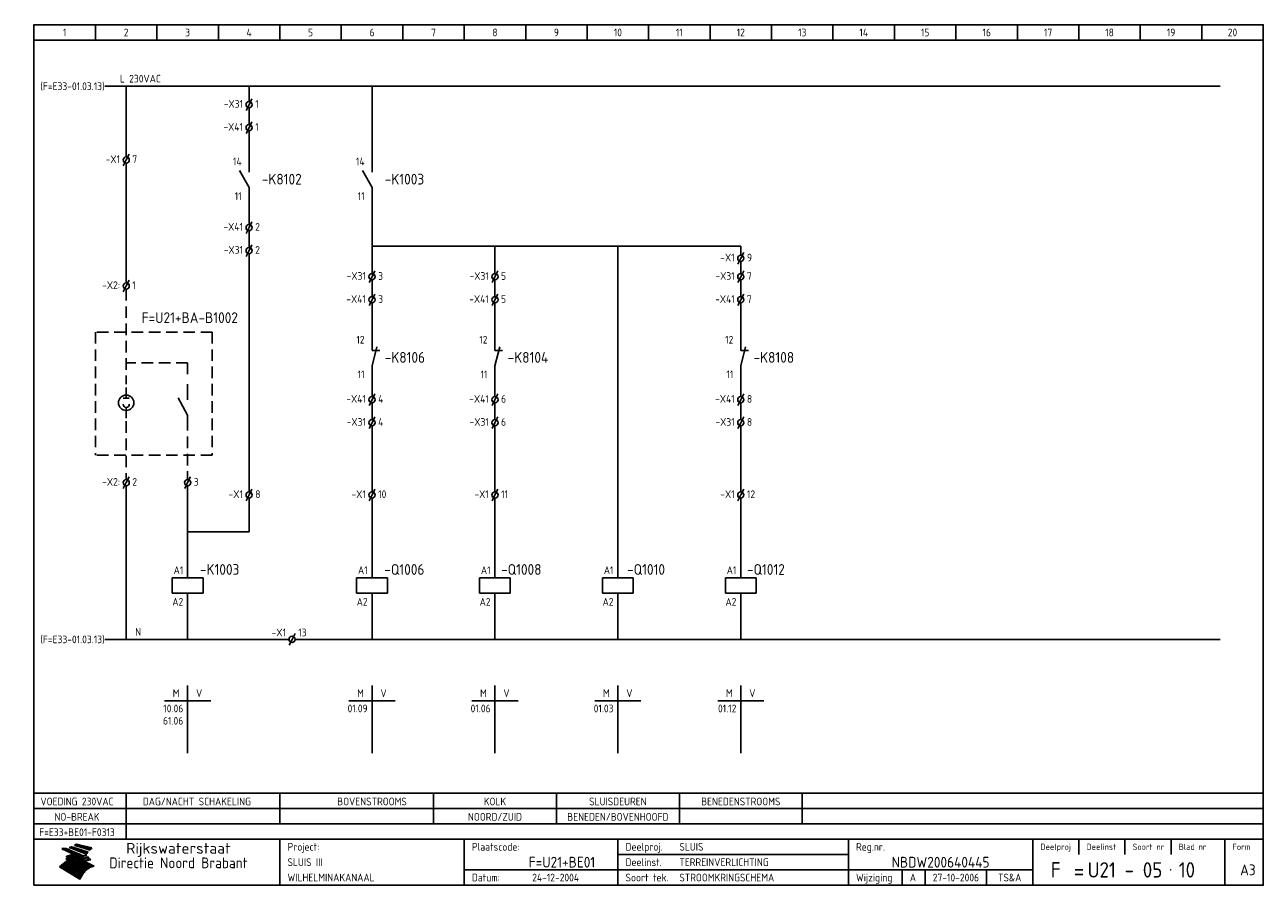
# Model space of a CAD drawing. Extents: x 7 to 410, y 10 to 290.
import ezdxf
from ezdxf.enums import TextEntityAlignment as Align

# ---------------------------------------------------------------- set-up
doc = ezdxf.new("R2010")
doc.units = 0
doc.header["$LTSCALE"] = 15
doc.header["$MEASUREMENT"] = 0
doc.header["$PDMODE"] = 1
doc.linetypes.add('HIDDEN', pattern=[0.375, 0.25, -0.125])
for name, color, linetype in [('0-25', 7, 'CONTINUOUS'), ('0-35', 2, 'CONTINUOUS'), ('0-50', 3, 'CONTINUOUS'), ('B-25', 7, 'CONTINUOUS'), ('B-35', 2, 'CONTINUOUS'), ('S-25', 7, 'CONTINUOUS')]:
    doc.layers.add(name, color=color, linetype=linetype)
doc.styles.add('ISO', font='iso.shx')
doc.styles.get("Standard").update_dxf_attribs({"font": 'iso.shx'})

# ---------------------------------------------------------------- blocks, each defined once
blk = doc.blocks.new('KADERA3')
at = {"layer": '0-25'}
for p, q in [((30, 285), (30, 290)), ((50, 285), (50, 290)), ((70, 285), (70, 290)), ((90, 285), (90, 290)), ((110, 285), (110, 290)), ((130, 285), (130, 290)), ((150, 285), (150, 290)), ((170, 285), (170, 290)), ((190, 285), (190, 290)), ((210, 285), (210, 290)), ((230, 285), (230, 290)), ((250, 285), (250, 290)), ((270, 285), (270, 290)), ((290, 285), (290, 290)), ((310, 285), (310, 290)), ((330, 285), (330, 290)), ((350, 285), (350, 290)), ((370, 285), (370, 290)), ((390, 285), (390, 290)), ((10, 285), (410, 285)), ((410, 35), (10, 35)), ((410, 30), (10, 30)), ((350, 25), (350, 20)), ((365, 25), (365, 20)), ((380, 25), (380, 20)), ((200, 20), (275, 20)), ((150, 15), (335, 15)), ((292.5, 15), (292.5, 10)), ((300, 15), (300, 10)), ((320, 15), (320, 10))]:
    blk.add_line(p, q, dxfattribs=at)
at = {"layer": '0-25', "color": 7}
for p, q in [((19.1, 21.89), (25.12, 19)), ((19.1, 21.89), (25.12, 19)), ((19.17, 21.86), (20.7, 21.86)), ((19.29, 21.8), (20.83, 21.8)), ((19.4, 21.75), (20.96, 21.75)), ((19.52, 21.69), (21.09, 21.69)), ((19.64, 21.63), (21.22, 21.63)), ((19.74, 21.92), (20.56, 21.92)), ((19.75, 21.58), (21.36, 21.58)), ((19.87, 21.52), (21.49, 21.52)), ((19.99, 21.47), (21.62, 21.47)), ((20.11, 21.41), (21.75, 21.41)), ((20.22, 21.35), (21.88, 21.35)), ((20.25, 21.97), (20.43, 21.97)), ((20.34, 21.3), (22.02, 21.3)), ((20.38, 21.99), (26.02, 19.59)), ((20.38, 21.99), (26.02, 19.59)), ((20.46, 21.24), (22.15, 21.24)), ((20.57, 21.18), (22.28, 21.18)), ((20.69, 21.13), (22.41, 21.13)), ((20.81, 21.07), (22.55, 21.07)), ((20.92, 21.02), (22.68, 21.02)), ((21.04, 20.96), (22.81, 20.96)), ((21.16, 20.9), (22.94, 20.9)), ((21.27, 20.85), (23.07, 20.85)), ((21.39, 20.79), (23.21, 20.79)), ((21.47, 22.25), (26.83, 20.19)), ((21.47, 22.25), (26.83, 20.19)), ((21.49, 22.25), (23.07, 22.25)), ((21.51, 20.73), (23.34, 20.73)), ((21.6, 22.2), (23.25, 22.2)), ((21.63, 20.68), (23.47, 20.68)), ((21.65, 22.31), (22.89, 22.31)), ((21.74, 20.62), (23.6, 20.62)), ((21.75, 22.14), (23.42, 22.14)), ((21.8, 22.37), (22.71, 22.37)), ((21.86, 20.57), (23.73, 20.57)), ((21.9, 22.08), (23.6, 22.08)), ((21.94, 22.42), (22.53, 22.42)), ((21.98, 20.51), (23.87, 20.51)), ((22.04, 22.03), (23.78, 22.03)), ((22.06, 22.48), (22.36, 22.48)), ((22.09, 20.45), (24, 20.45)), ((22.18, 22.53), (27.65, 20.8)), ((22.18, 22.53), (27.65, 20.8)), ((22.19, 21.97), (23.96, 21.97)), ((22.21, 20.4), (24.13, 20.4)), ((22.33, 20.34), (24.26, 20.34)), ((22.34, 21.92), (24.13, 21.92)), ((22.44, 20.28), (24.4, 20.28)), ((22.48, 21.86), (24.31, 21.86)), ((22.56, 20.23), (24.53, 20.23)), ((22.63, 21.8), (24.49, 21.8)), ((22.68, 20.17), (24.66, 20.17)), ((22.71, 20.17), (22.82, 20.17)), ((23.11, 20.02), (22.77, 20.2)), ((23.11, 20.02), (22.77, 20.2)), ((22.78, 21.75), (24.67, 21.75)), ((22.92, 21.69), (24.85, 21.69)), ((23.07, 21.63), (25.02, 21.63)), ((23.14, 22.99), (28.22, 21.46)), ((23.14, 22.99), (28.22, 21.46)), ((23.15, 22.98), (25.33, 22.98)), ((23.22, 21.58), (25.2, 21.58)), ((23.23, 23.04), (25.09, 23.04)), ((23.32, 23.1), (24.84, 23.1)), ((23.34, 22.93), (25.57, 22.93)), ((23.36, 21.52), (25.38, 21.52)), ((23.4, 23.15), (24.6, 23.15)), ((23.49, 23.21), (24.36, 23.21)), ((23.51, 21.47), (25.56, 21.47)), ((23.52, 22.87), (25.81, 22.87)), ((23.57, 23.27), (24.12, 23.27)), ((23.64, 23.32), (23.87, 23.32)), ((23.66, 21.41), (25.74, 21.41)), ((23.7, 23.36), (28.82, 22.17)), ((23.7, 23.36), (28.82, 22.17)), ((23.71, 22.82), (26.06, 22.82)), ((23.8, 21.35), (25.91, 21.35)), ((23.9, 22.76), (26.3, 22.76)), ((23.95, 21.3), (26.09, 21.3)), ((24.09, 22.7), (26.54, 22.7)), ((24.09, 21.24), (26.27, 21.24)), ((24.24, 21.18), (26.45, 21.18)), ((24.27, 22.65), (26.78, 22.65)), ((24.39, 21.13), (26.62, 21.13)), ((24.46, 22.59), (27.03, 22.59)), ((24.53, 21.07), (26.8, 21.07)), ((24.65, 22.53), (27.27, 22.53)), ((24.68, 21.02), (26.98, 21.02)), ((24.83, 20.96), (27.16, 20.96)), ((24.84, 22.48), (27.51, 22.48)), ((24.97, 20.9), (27.34, 20.9)), ((25.02, 22.42), (27.75, 22.42)), ((25.12, 20.85), (27.51, 20.85)), ((25.21, 22.37), (28, 22.37)), ((25.27, 20.79), (27.63, 20.79)), ((25.4, 22.31), (28.24, 22.31)), ((25.41, 20.73), (27.57, 20.73)), ((25.56, 20.68), (27.51, 20.68)), ((25.58, 22.25), (28.48, 22.25)), ((25.71, 20.62), (27.44, 20.62)), ((25.77, 22.2), (28.72, 22.2)), ((25.85, 20.57), (27.37, 20.57)), ((25.96, 22.14), (28.79, 22.14)), ((26, 20.51), (27.29, 20.51)), ((26.15, 22.08), (28.75, 22.08)), ((26.15, 20.45), (27.22, 20.45)), ((26.29, 20.4), (27.14, 20.4)), ((26.33, 22.03), (28.71, 22.03)), ((26.44, 20.34), (27.06, 20.34)), ((26.52, 21.97), (28.66, 21.97)), ((26.59, 20.28), (26.97, 20.28)), ((26.71, 21.92), (28.62, 21.92)), ((26.73, 20.23), (26.89, 20.23)), ((26.9, 21.86), (28.57, 21.86)), ((27.08, 21.8), (28.52, 21.8)), ((27.27, 21.75), (28.48, 21.75)), ((27.46, 21.69), (28.43, 21.69)), ((27.65, 21.63), (28.38, 21.63)), ((27.83, 21.58), (28.33, 21.58)), ((28.02, 21.52), (28.28, 21.52)), ((28.21, 21.47), (28.22, 21.47)), ((20.58, 17.88), (18.3, 16)), ((20.58, 17.88), (18.3, 16)), ((18.45, 16.12), (21.88, 16.12)), ((18.52, 16.18), (22.15, 16.18)), ((18.59, 16.23), (22.38, 16.23)), ((18.65, 16.29), (22.58, 16.29)), ((18.72, 16.35), (22.75, 16.35)), ((18.79, 16.4), (22.91, 16.4)), ((18.86, 16.46), (20.6, 16.46)), ((18.93, 16.52), (20.6, 16.52)), ((18.99, 16.57), (20.6, 16.57)), ((19.06, 16.63), (20.6, 16.63)), ((19.13, 16.68), (20.6, 16.68)), ((19.2, 16.74), (20.6, 16.74)), ((19.27, 16.8), (20.6, 16.8)), ((19.33, 16.85), (21.07, 16.85)), ((19.4, 16.91), (21.55, 16.91)), ((19.47, 16.97), (21.88, 16.97)), ((19.54, 17.02), (22.13, 17.02)), ((19.61, 17.08), (22.34, 17.08)), ((19.67, 17.13), (20.6, 17.13)), ((19.74, 17.19), (20.6, 17.19)), ((19.81, 17.25), (20.6, 17.25)), ((19.88, 17.3), (20.6, 17.3)), ((19.95, 17.36), (20.6, 17.36)), ((20.01, 17.42), (20.6, 17.42)), ((20.08, 17.47), (20.93, 17.47)), ((20.15, 17.53), (21.26, 17.53)), ((20.22, 17.58), (21.51, 17.58)), ((20.29, 17.64), (21.72, 17.64)), ((20.35, 17.7), (21.9, 17.7)), ((20.42, 17.75), (22.07, 17.75)), ((20.49, 17.81), (22.22, 17.81)), ((20.56, 17.87), (22.36, 17.87)), ((20.6, 19.11), (20.58, 19.51)), ((20.6, 19.11), (20.58, 19.51)), ((20.58, 19.5), (22.09, 19.5)), ((20.58, 19.44), (21.95, 19.44)), ((20.59, 19.38), (21.79, 19.38)), ((20.59, 19.33), (21.62, 19.33)), ((20.59, 19.27), (21.42, 19.27)), ((20.6, 19.22), (21.2, 19.22)), ((20.6, 19.16), (20.93, 19.16)), ((20.6, 19.11), (20.69, 19.12)), ((20.6, 19.11), (20.69, 19.12)), ((20.6, 18.79), (20.77, 18.81)), ((20.6, 18.79), (20.77, 18.81)), ((20.6, 18.29), (20.6, 18.79)), ((20.6, 18.29), (20.6, 18.79)), ((20.6, 18.77), (22.46, 18.77)), ((20.6, 18.71), (22.33, 18.71)), ((20.6, 18.65), (22.19, 18.65)), ((20.6, 18.6), (22.04, 18.6)), ((20.6, 18.54), (21.87, 18.54)), ((20.6, 18.48), (21.68, 18.48)), ((20.6, 18.43), (21.46, 18.43)), ((20.6, 18.37), (21.21, 18.37)), ((20.6, 18.32), (20.87, 18.32)), ((20.6, 18.29), (20.88, 18.32)), ((20.6, 18.29), (20.88, 18.32)), ((20.6, 17.88), (20.86, 17.91)), ((20.6, 17.88), (20.86, 17.91)), ((20.6, 17.43), (20.97, 17.48)), ((20.6, 17.43), (20.97, 17.48)), ((20.6, 17.43), (20.6, 17.09)), ((20.6, 17.43), (20.6, 17.09)), ((20.6, 17.09), (21.26, 17.16)), ((20.6, 17.09), (21.26, 17.16)), ((20.6, 16.8), (21.37, 16.89)), ((20.6, 16.8), (21.37, 16.89)), ((20.6, 16.8), (20.6, 16.45)), ((20.6, 16.8), (20.6, 16.45)), ((20.6, 16.45), (21.56, 16.56)), ((20.6, 16.45), (21.56, 16.56)), ((20.7, 16.46), (23.06, 16.46)), ((20.9, 19.55), (22.23, 19.55)), ((20.9, 18.82), (22.59, 18.82)), ((20.98, 17.92), (22.5, 17.92)), ((21.02, 17.13), (22.53, 17.13)), ((21.19, 19.61), (22.35, 19.61)), ((21.2, 16.52), (23.2, 16.52)), ((21.32, 18.88), (22.71, 18.88)), ((21.32, 17.98), (22.62, 17.98)), ((21.42, 19.67), (22.47, 19.67)), ((21.47, 17.19), (22.7, 17.19)), ((21.59, 18.03), (22.74, 18.03)), ((21.61, 18.93), (22.82, 18.93)), ((21.62, 19.72), (22.59, 19.72)), ((21.72, 16.57), (23.32, 16.57)), ((21.77, 17.25), (22.85, 17.25)), ((21.8, 19.78), (22.69, 19.78)), ((21.8, 18.09), (22.85, 18.09)), ((21.84, 18.99), (22.92, 18.99)), ((21.96, 19.83), (22.79, 19.83)), ((21.99, 18.15), (22.95, 18.15)), ((22.01, 17.3), (22.99, 17.3)), ((22.03, 19.05), (23.03, 19.05)), ((22.1, 16.63), (23.44, 16.63)), ((22.11, 19.89), (22.89, 19.89)), ((22.16, 18.2), (23.05, 18.2)), ((22.21, 19.1), (23.12, 19.1)), ((22.21, 17.36), (23.12, 17.36)), ((22.24, 19.95), (22.99, 19.95)), ((22.31, 18.26), (23.15, 18.26)), ((22.36, 19.16), (23.22, 19.16)), ((22.37, 20), (23.08, 20)), ((22.38, 16.68), (23.56, 16.68)), ((22.39, 17.42), (23.24, 17.42)), ((22.45, 18.32), (23.24, 18.32)), ((22.49, 20.06), (23.04, 20.06)), ((22.51, 19.22), (23.3, 19.22)), ((22.56, 17.47), (23.36, 17.47)), ((22.59, 18.37), (23.33, 18.37)), ((22.6, 16.74), (23.66, 16.74)), ((22.61, 20.12), (22.93, 20.12)), ((22.64, 19.27), (23.39, 19.27)), ((22.71, 18.43), (23.42, 18.43)), ((22.71, 17.53), (23.47, 17.53)), ((22.77, 19.33), (23.47, 19.33)), ((22.79, 20.12), (24.79, 20.12)), ((22.79, 16.8), (23.77, 16.8)), ((22.83, 18.48), (23.5, 18.48)), ((22.84, 17.58), (23.57, 17.58)), ((22.89, 19.38), (23.55, 19.38)), ((22.91, 20.06), (24.92, 20.06)), ((22.94, 18.54), (23.58, 18.54)), ((22.96, 16.85), (23.86, 16.85)), ((22.97, 17.64), (23.67, 17.64)), ((23, 19.44), (23.63, 19.44)), ((23.03, 20), (25.06, 20)), ((23.04, 18.6), (23.66, 18.6)), ((23.1, 19.5), (23.72, 19.5)), ((23.1, 17.7), (23.77, 17.7)), ((23.12, 16.91), (23.96, 16.91)), ((23.14, 18.65), (23.74, 18.65)), ((23.15, 19.95), (25.19, 19.95)), ((23.21, 19.55), (23.8, 19.55)), ((23.21, 17.75), (23.86, 17.75)), ((23.24, 18.71), (23.82, 18.71)), ((23.26, 19.89), (25.32, 19.89)), ((23.26, 16.97), (24.05, 16.97)), ((23.3, 19.61), (23.88, 19.61)), ((23.32, 17.81), (23.95, 17.81)), ((23.33, 18.77), (23.91, 18.77)), ((23.38, 19.83), (25.45, 19.83)), ((23.39, 19.67), (23.81, 19.67)), ((23.39, 17.02), (24.14, 17.02)), ((23.42, 18.82), (23.99, 18.82)), ((23.42, 17.87), (24.03, 17.87)), ((23.45, 19.7), (23.58, 19.79)), ((23.45, 19.7), (23.58, 19.79)), ((23.48, 19.72), (23.7, 19.72)), ((23.5, 19.78), (25.58, 19.78)), ((23.51, 18.88), (24.07, 18.88)), ((23.51, 16.12), (29.27, 16.12)), ((23.52, 17.92), (24.11, 17.92)), ((23.52, 17.08), (24.22, 17.08)), ((23.54, 18.9), (24.3, 19.42)), ((23.54, 18.9), (24.3, 19.42)), ((23.56, 19.78), (23.59, 19.78)), ((23.56, 19.39), (23.9, 19.62)), ((23.56, 19.39), (23.9, 19.62)), ((23.58, 19.79), (23.9, 19.62)), ((23.58, 19.79), (23.9, 19.62)), ((23.59, 18.93), (24.15, 18.93)), ((23.61, 19.72), (25.72, 19.72)), ((23.62, 17.98), (24.2, 17.98)), ((23.63, 17.13), (24.3, 17.13)), ((23.65, 18.59), (24.62, 19.25)), ((23.65, 18.59), (24.62, 19.25)), ((29.41, 16.17), (23.65, 16.17)), ((23.67, 18.99), (24.23, 18.99)), ((23.71, 18.03), (24.28, 18.03)), ((23.73, 19.67), (25.85, 19.67)), ((23.75, 19.05), (24.32, 19.05)), ((23.75, 17.19), (24.38, 17.19)), ((23.77, 16.23), (29.47, 16.23)), ((23.79, 18.09), (24.36, 18.09)), ((23.83, 19.1), (24.4, 19.1)), ((23.85, 19.61), (25.98, 19.61)), ((23.85, 17.25), (24.46, 17.25)), ((23.88, 18.15), (24.44, 18.15)), ((23.89, 16.29), (29.36, 16.29)), ((23.92, 19.16), (24.48, 19.16)), ((23.94, 18.19), (25.23, 19.07)), ((23.94, 18.19), (25.23, 19.07)), ((23.95, 17.3), (24.55, 17.3)), ((23.96, 19.55), (25.96, 19.55)), ((23.96, 18.2), (24.53, 18.2)), ((24, 19.22), (24.56, 19.22)), ((24, 16.35), (29.24, 16.35)), ((24.04, 18.26), (24.61, 18.26)), ((24.05, 17.36), (24.63, 17.36)), ((24.06, 17.88), (25.34, 18.76)), ((24.06, 17.88), (25.34, 18.76)), ((24.08, 19.5), (25.88, 19.5)), ((24.08, 19.27), (24.58, 19.27)), ((24.11, 16.4), (29.13, 16.4)), ((24.13, 18.32), (24.69, 18.32)), ((24.14, 17.42), (24.71, 17.42)), ((24.16, 19.33), (24.47, 19.33)), ((24.2, 19.44), (25.79, 19.44)), ((24.21, 18.37), (24.77, 18.37)), ((24.21, 16.46), (29.02, 16.46)), ((24.23, 17.47), (24.79, 17.47)), ((24.24, 17.48), (25.52, 18.36)), ((24.24, 17.48), (25.52, 18.36)), ((24.25, 19.38), (24.36, 19.38)), ((24.29, 18.43), (24.85, 18.43)), ((24.3, 19.42), (24.62, 19.25)), ((24.3, 19.42), (24.62, 19.25)), ((24.31, 19.38), (25.71, 19.38)), ((24.31, 17.53), (24.87, 17.53)), ((24.31, 16.52), (28.91, 16.52)), ((24.35, 17.17), (25.64, 18.05)), ((24.35, 17.17), (25.64, 18.05)), ((24.37, 18.48), (24.94, 18.48)), ((24.39, 17.58), (24.96, 17.58)), ((24.4, 16.57), (28.79, 16.57)), ((24.43, 19.33), (25.62, 19.33)), ((24.45, 18.54), (25.02, 18.54)), ((24.47, 17.64), (25.04, 17.64)), ((24.49, 16.63), (28.68, 16.63)), ((24.54, 18.6), (25.1, 18.6)), ((24.55, 19.27), (25.54, 19.27)), ((24.56, 17.7), (25.12, 17.7)), ((24.57, 16.68), (28.57, 16.68)), ((24.62, 18.65), (25.18, 18.65)), ((24.63, 16.72), (25.91, 17.6)), ((24.63, 16.72), (25.91, 17.6)), ((24.64, 17.75), (25.2, 17.75)), ((24.66, 16.74), (28.45, 16.74)), ((24.67, 19.22), (25.45, 19.22)), ((24.7, 18.71), (25.27, 18.71)), ((24.72, 17.81), (25.29, 17.81)), ((24.74, 16.8), (28.34, 16.8)), ((24.78, 19.16), (25.37, 19.16)), ((24.78, 18.77), (25.34, 18.77)), ((24.8, 17.87), (25.37, 17.87)), ((24.82, 16.85), (28.23, 16.85)), ((24.87, 18.82), (25.4, 18.82)), ((24.89, 17.92), (25.45, 17.92)), ((24.9, 19.1), (25.28, 19.1)), ((24.9, 16.91), (28.11, 16.91)), ((24.95, 18.88), (25.45, 18.88)), ((24.97, 17.98), (25.53, 17.98)), ((24.99, 16.97), (28, 16.97)), ((25.02, 19.05), (25.2, 19.05)), ((25.03, 18.93), (25.51, 18.93)), ((25.05, 18.03), (25.61, 18.03)), ((25.07, 17.02), (27.89, 17.02)), ((25.11, 18.99), (25.57, 18.99)), ((26.02, 19.59), (25.12, 19)), ((26.02, 19.59), (25.12, 19)), ((25.13, 18.09), (25.68, 18.09)), ((25.15, 17.08), (27.77, 17.08)), ((25.19, 19.05), (25.63, 19.05)), ((25.21, 18.15), (25.75, 18.15)), ((25.23, 17.13), (27.66, 17.13)), ((25.26, 19.1), (25.7, 19.1)), ((25.3, 18.2), (25.82, 18.2)), ((25.31, 17.19), (27.55, 17.19)), ((25.33, 19.16), (25.77, 19.16)), ((25.38, 18.26), (25.89, 18.26)), ((25.39, 19.22), (25.85, 19.22)), ((25.4, 17.25), (27.43, 17.25)), ((25.46, 18.32), (25.97, 18.32)), ((25.47, 19.27), (25.93, 19.27)), ((25.48, 17.3), (27.32, 17.3)), ((25.54, 19.33), (26.03, 19.33)), ((25.54, 18.37), (26.06, 18.37)), ((25.56, 17.36), (27.21, 17.36)), ((25.62, 18.43), (26.14, 18.43)), ((25.63, 19.38), (26.13, 19.38)), ((25.64, 17.42), (27.1, 17.42)), ((25.7, 18.48), (26.24, 18.48)), ((25.72, 19.44), (26.24, 19.44)), ((25.73, 17.47), (26.98, 17.47)), ((25.79, 18.54), (26.34, 18.54)), ((25.81, 17.53), (26.87, 17.53)), ((25.82, 19.5), (26.36, 19.5)), ((25.89, 18.6), (26.46, 18.6)), ((25.89, 17.58), (26.76, 17.58)), ((25.93, 19.55), (26.53, 19.55)), ((25.96, 17.64), (26.64, 17.64)), ((25.99, 18.65), (26.58, 18.65)), ((26.04, 17.7), (26.59, 17.7)), ((26.06, 19.61), (26.85, 19.61)), ((26.1, 18.71), (26.72, 18.71)), ((26.12, 17.75), (26.67, 17.75)), ((26.2, 17.81), (26.76, 17.81)), ((26.21, 19.67), (27.23, 19.67)), ((26.23, 18.77), (26.89, 18.77)), ((26.29, 17.87), (26.86, 17.87)), ((26.37, 18.82), (27.09, 18.82)), ((26.39, 17.92), (26.97, 17.92)), ((26.44, 19.72), (27.18, 19.72)), ((26.49, 17.98), (27.09, 17.98)), ((26.53, 18.88), (27.34, 18.88)), ((26.56, 17.68), (29.54, 16.2)), ((26.56, 17.68), (29.54, 16.2)), ((26.6, 18.03), (27.22, 18.03)), ((26.72, 18.09), (27.38, 18.09)), ((26.73, 18.93), (27.66, 18.93)), ((26.85, 18.15), (27.56, 18.15)), ((26.99, 18.99), (27.9, 18.99)), ((27, 18.2), (27.8, 18.2)), ((27.13, 19.78), (27.25, 19.64)), ((27.13, 19.78), (27.25, 19.64)), ((27.18, 18.26), (28.13, 18.26)), ((27.26, 19.05), (27.84, 19.05)), ((27.39, 18.32), (28.47, 18.32)), ((27.7, 18.37), (28.49, 18.37)), ((27.78, 19.1), (27.93, 18.96)), ((27.78, 19.1), (27.93, 18.96)), ((28, 18.43), (28.44, 18.43)), ((28.29, 15.83), (29.54, 16.2)), ((28.29, 15.83), (29.54, 16.2)), ((28.39, 18.48), (28.54, 18.32)), ((28.39, 18.48), (28.54, 18.32)), ((29.54, 16.2), (29.45, 16.17)), ((29.54, 16.2), (29.45, 16.17)), ((29.46, 16.18), (29.47, 16.18)), ((24.94, 11.97), (18.3, 16)), ((24.94, 11.97), (18.3, 16)), ((18.31, 16.01), (20.96, 16.01)), ((18.38, 16.07), (21.46, 16.07)), ((18.38, 15.95), (20.6, 15.95)), ((18.47, 15.9), (20.6, 15.9)), ((18.57, 15.84), (20.6, 15.84)), ((18.66, 15.78), (20.6, 15.78)), ((18.75, 15.73), (20.6, 15.73)), ((18.85, 15.67), (20.6, 15.67)), ((18.94, 15.62), (20.6, 15.62)), ((19.03, 15.56), (27.83, 15.56)), ((19.12, 15.5), (27.75, 15.5)), ((19.22, 15.45), (27.66, 15.45)), ((19.31, 15.39), (27.58, 15.39)), ((19.4, 15.33), (27.5, 15.33)), ((19.49, 15.28), (27.43, 15.28)), ((19.59, 15.22), (27.36, 15.22)), ((19.68, 15.17), (27.29, 15.17)), ((19.77, 15.11), (27.22, 15.11)), ((19.86, 15.05), (27.15, 15.05)), ((19.96, 15), (27.09, 15)), ((20.05, 14.94), (27.02, 14.94)), ((20.14, 14.88), (26.96, 14.88)), ((20.24, 14.83), (26.9, 14.83)), ((20.33, 14.77), (26.84, 14.77)), ((20.42, 14.72), (26.79, 14.72)), ((20.51, 14.66), (26.73, 14.66)), ((20.6, 15.97), (21.67, 16.09)), ((20.6, 15.97), (21.67, 16.09)), ((20.6, 15.97), (20.6, 15.58)), ((20.6, 15.97), (20.6, 15.58)), ((20.6, 15.58), (21.95, 15.73)), ((20.6, 15.58), (21.95, 15.73)), ((20.61, 14.6), (26.68, 14.6)), ((20.7, 14.55), (26.62, 14.55)), ((20.79, 14.49), (26.57, 14.49)), ((20.88, 14.43), (26.52, 14.43)), ((20.94, 15.62), (27.92, 15.62)), ((20.98, 14.38), (26.47, 14.38)), ((21.07, 14.32), (26.42, 14.32)), ((21.16, 14.27), (26.38, 14.27)), ((21.25, 14.21), (26.33, 14.21)), ((21.35, 14.15), (26.29, 14.15)), ((21.44, 14.1), (26.24, 14.1)), ((21.45, 15.67), (28.01, 15.67)), ((21.53, 14.04), (26.2, 14.04)), ((21.63, 13.98), (26.16, 13.98)), ((21.72, 13.93), (26.12, 13.93)), ((21.81, 13.87), (26.08, 13.87)), ((21.9, 13.82), (26.04, 13.82)), ((21.96, 15.73), (28.11, 15.73)), ((22, 13.76), (26, 13.76)), ((22.09, 13.7), (25.96, 13.7)), ((22.18, 13.65), (25.93, 13.65)), ((22.27, 13.59), (25.89, 13.59)), ((22.34, 15.78), (28.21, 15.78)), ((22.37, 13.53), (25.86, 13.53)), ((22.46, 13.48), (25.82, 13.48)), ((22.55, 13.42), (25.79, 13.42)), ((22.62, 15.84), (28.33, 15.84)), ((22.65, 13.37), (25.76, 13.37)), ((22.74, 13.31), (25.73, 13.31)), ((22.83, 13.25), (25.69, 13.25)), ((22.84, 15.9), (28.52, 15.9)), ((22.92, 13.2), (25.66, 13.2)), ((23.02, 13.14), (25.63, 13.14)), ((23.04, 15.95), (28.71, 15.95)), ((23.11, 13.08), (25.59, 13.08)), ((23.2, 13.03), (25.56, 13.03)), ((23.21, 16.01), (28.9, 16.01)), ((23.29, 12.97), (25.53, 12.97)), ((23.37, 16.07), (29.08, 16.07)), ((23.39, 12.92), (25.5, 12.92)), ((23.48, 12.86), (25.46, 12.86)), ((23.57, 12.8), (25.43, 12.8)), ((23.66, 12.75), (25.4, 12.75)), ((23.76, 12.69), (25.36, 12.69)), ((23.85, 12.63), (25.33, 12.63)), ((23.94, 12.58), (25.3, 12.58)), ((24.04, 12.52), (25.26, 12.52)), ((24.13, 12.47), (25.23, 12.47)), ((24.22, 12.41), (25.2, 12.41)), ((24.31, 12.35), (25.17, 12.35)), ((24.41, 12.3), (25.13, 12.3)), ((24.5, 12.24), (25.1, 12.24)), ((24.59, 12.18), (25.07, 12.18)), ((24.68, 12.13), (25.03, 12.13)), ((24.94, 11.97), (25.81, 13.45)), ((24.94, 11.97), (25.81, 13.45)), ((24.78, 12.07), (25, 12.07)), ((24.87, 12.02), (24.97, 12.02))]:
    blk.add_line(p, q, dxfattribs=at)
for centre, radius, start, end in [((19.15, 29.7), 7.8, 269.6055, 279.0886), ((19.15, 29.7), 7.8, 269.6055, 279.0886), ((19.93, 25.38), 5.91, 276.3402, 298.7463), ((19.93, 25.38), 5.91, 276.3402, 298.7463), ((19.84, 27.26), 5.27, 288.0217, 296.3084), ((19.84, 27.26), 5.27, 288.0217, 296.3084), ((20.49, 27.56), 5.28, 300.0654, 307.393), ((20.49, 27.56), 5.28, 300.0654, 307.393), ((24.11, 24.7), 5.26, 301.1147, 312.2814), ((24.11, 24.7), 5.26, 301.1147, 312.2814), ((21.95, 27.32), 8.59, 316.9248, 323.1399), ((21.95, 27.32), 8.59, 316.9248, 323.1399), ((20.21, 23.78), 5.91, 273.6149, 304.3803), ((20.21, 23.78), 5.91, 273.6149, 304.3803), ((19.84, 25.09), 6.03, 278.129, 302.868), ((19.84, 25.09), 6.03, 278.129, 302.868), ((20.35, 24.56), 5.76, 274.164, 302.5474), ((20.35, 24.56), 5.76, 274.164, 302.5474), ((20.05, 24.28), 6.02, 277.9472, 305.7139), ((20.05, 24.28), 6.02, 277.9472, 305.7139), ((20.04, 23.49), 6.09, 278.8115, 306.4242), ((20.04, 23.49), 6.09, 278.8115, 306.4242), ((20.53, 23.07), 5.96, 277.0519, 304.973), ((20.53, 23.07), 5.96, 277.0519, 304.973), ((20.72, 22.76), 5.91, 276.3402, 304.3803), ((20.72, 22.76), 5.91, 276.3402, 304.3803), ((21.06, 22.34), 5.81, 274.9043, 303.1745), ((21.06, 22.34), 5.81, 274.9043, 303.1745), ((20.82, 22.06), 6.04, 278.1111, 305.8489), ((20.82, 22.06), 6.04, 278.1111, 305.8489), ((21.3, 21.6), 5.91, 276.3402, 304.3803), ((21.3, 21.6), 5.91, 276.3402, 304.3803), ((27.05, 17.17), 2.63, 107.4286, 133.7799), ((27.05, 17.17), 2.63, 107.4286, 133.7799), ((27.45, 16.91), 2.81, 110.4143, 138.7411), ((27.45, 16.91), 2.81, 110.4143, 138.7411), ((27.57, 15.64), 3.4, 98.1566, 126.9045), ((27.57, 15.64), 3.4, 98.1566, 126.9045), ((27.91, 15.54), 3.39, 100.5835, 132.088), ((27.91, 15.54), 3.39, 100.5835, 132.088), ((28.21, 14.74), 3.67, 95.7581, 128.7216), ((28.21, 14.74), 3.67, 95.7581, 128.7216), ((27.01, 16.84), 2.93, 87.7348, 104.8316), ((27.01, 16.84), 2.93, 87.7348, 104.8316), ((27.37, 15.71), 3.93, 91.7838, 103.2817), ((27.37, 15.71), 3.93, 91.7838, 103.2817), ((28.4, 15.05), 3.21, 96.3886, 125.0052), ((28.4, 15.05), 3.21, 96.3886, 125.0052), ((27.82, 16.31), 2.8, 90.634, 105.1984), ((27.82, 16.31), 2.8, 90.634, 105.1984), ((28.19, 15.04), 3.93, 93.8342, 103.2817), ((28.19, 15.04), 3.93, 93.8342, 103.2817), ((28.58, 15.69), 2.8, 93.8141, 105.1984), ((28.58, 15.69), 2.8, 93.8141, 105.1984), ((28.95, 14.41), 3.93, 96.0135, 103.2817), ((28.95, 14.41), 3.93, 96.0135, 103.2817), ((31.24, 10.26), 6.3, 117.9568, 149.6251), ((31.24, 10.26), 6.3, 117.9568, 149.6251)]:
    blk.add_arc(centre, radius, start, end, dxfattribs=at)
at = {"layer": '0-35'}
for p, q in [((90, 25), (90, 10)), ((150, 25), (150, 10)), ((200, 25), (200, 10)), ((275, 25), (275, 10)), ((335, 25), (335, 10)), ((397.5, 25), (397.5, 10))]:
    blk.add_line(p, q, dxfattribs=at)
at = {"layer": '0-50'}
for p, q in [((10, 25), (410, 25)), ((348.75, 15), (351.25, 15)), ((348.75, 13.5), (351.25, 13.5))]:
    blk.add_line(p, q, dxfattribs=at)
blk.add_lwpolyline([(10, 10), (410, 10), (410, 290), (10, 290)], close=True, dxfattribs=at)
at = {"layer": '0-50', "const_width": 0.25}
blk.add_lwpolyline([(379.75, 15, 1), (380, 15, 1)], format="xyb", close=True, dxfattribs=at)
at = {"layer": '0-25', "style": 'ISO'}
for s, height, p in [('Project:', 2.5, (92.5, 22.5)), ('Plaatscode:', 2.5, (152.5, 22.5)), ('Deelproj.', 2.5, (202.5, 22.5)), ('Reg.nr.', 2.5, (277.5, 22.5)), ('Deelproj', 2, (337.5, 22.5)), ('Deelinst', 2, (352.5, 22.5)), ('Soort nr', 2, (367.5, 22.5)), ('Blad nr', 2, (382.5, 22.5)), ('Form', 2, (400, 22.5)), ('Deelinst.', 2.5, (202.5, 17.5)), ('Datum:', 2.5, (152.5, 12.5)), ('Soort tek.', 2.5, (202.5, 12.5)), ('Wijziging', 2.5, (277.5, 12.5))]:
    blk.add_text(s, height=height, dxfattribs=at).set_placement(p, align=Align.MIDDLE_LEFT)
for tag, p in [('STR1', (20, 287.5)), ('STR2', (40, 287.5)), ('STR3', (60, 287.5)), ('STR4', (80, 287.5)), ('STR5', (100, 287.5)), ('STR6', (120, 287.5)), ('STR7', (140, 287.5)), ('STR8', (160, 287.5)), ('STR9', (180, 287.5)), ('STR10', (200, 287.5)), ('STR11', (220, 287.5)), ('STR12', (240, 287.5)), ('STR13', (260, 287.5)), ('STR14', (280, 287.5)), ('STR15', (300, 287.5)), ('STR16', (320, 287.5)), ('STR17', (340, 287.5)), ('STR18', (360, 287.5)), ('STR19', (380, 287.5)), ('STR20', (400, 287.5)), ('W', (180, 12.5)), ('Z', (310, 12.5)), ('Y', (327.5, 12.5))]:
    blk.add_attdef(tag, text='', height=2.5, dxfattribs=at).set_placement(p, align=Align.MIDDLE)
for tag, p in [('N', (220, 22.5)), ('B', (92.5, 17.5)), ('P', (220, 17.5)), ('C', (92.5, 12.5)), ('U', (220, 12.5)), ('REV', (295, 12.5))]:
    blk.add_attdef(tag, text='', height=2.5, dxfattribs=at).set_placement(p, align=Align.MIDDLE_LEFT)
at = {"layer": '0-35', "style": 'ISO', "width": 1.00614}
blk.add_text('Rijkswaterstaat', height=3.5, dxfattribs=at).set_placement((40, 20.28), (74, 20.28), align=Align.FIT)
at = {"layer": '0-35', "color": 2, "style": 'ISO', "width": 0.948867}
blk.add_text('Directie Noord Brabant', height=3.5, dxfattribs=at).set_placement((34.5, 15.53), (79.5, 15.53), align=Align.FIT)
at = {"layer": '0-35', "style": 'ISO'}
for tag, p in [('X', (178.5, 17.5)), ('FORM', (402.5, 15))]:
    blk.add_attdef(tag, text='', height=3.5, dxfattribs=at).set_placement(p, align=Align.MIDDLE_LEFT)
blk.add_attdef('RNR', text='', height=3.5, dxfattribs=at).set_placement((305, 17.5), align=Align.MIDDLE)
at = {"layer": '0-50', "style": 'ISO'}
for tag, p in [('M', (342.5, 15)), ('O', (365, 15))]:
    blk.add_attdef(tag, text='', height=5, dxfattribs=at).set_placement(p, align=Align.MIDDLE)
blk.add_attdef('Q', text='', height=5, dxfattribs=at).set_placement((382.5, 15), align=Align.MIDDLE_LEFT)
blk = doc.blocks.new('0059')
at = {"layer": 'S-25'}
for p, q in [((0, 0), (0, -5)), ((-5, -5), (5, -5)), ((-5, -10), (-5, -5)), ((5, -10), (5, -5)), ((-5, -10), (5, -10)), ((0, -10), (0, -15))]:
    blk.add_line(p, q, dxfattribs=at)
at = {"layer": 'B-25'}
for tag, p in [('KN1', (-1.43, -3.73)), ('KN2', (-1.43, -14.01))]:
    blk.add_attdef(tag, text='', height=2.5, dxfattribs=at).set_placement(p, align=Align.RIGHT)
at = {"layer": 'B-35'}
blk.add_attdef('KT', (7.14, -8.99), '', height=3.5, dxfattribs=at)
blk = doc.blocks.new('0060')
at = {"layer": 'S-25'}
for p, q in [((0, 0), (0, -22)), ((-7.5, -5), (0, -5)), ((7.5, -5), (0, -5))]:
    blk.add_line(p, q, dxfattribs=at)
at = {"layer": 'B-25', "style": 'ISO'}
blk.add_text('M', height=2.5, dxfattribs=at).set_placement((-3.75, -2.5), align=Align.MIDDLE_CENTER)
blk.add_text('V', height=2.5, dxfattribs=at).set_placement((3.75, -2.5), align=Align.MIDDLE)
at = {"layer": 'B-25'}
for tag, p in [('M1', (-1.43, -8.73)), ('M2', (-1.43, -12.73)), ('M3', (-1.43, -16.73)), ('M4', (-1.43, -20.73))]:
    blk.add_attdef(tag, text='', height=2.5, dxfattribs=at).set_placement(p, align=Align.RIGHT)
for tag, p in [('V1', (1.57, -8.73)), ('V2', (1.57, -12.73)), ('V3', (1.57, -16.73)), ('V4', (1.57, -20.73))]:
    blk.add_attdef(tag, p, '', height=2.5, dxfattribs=at)
blk = doc.blocks.new('0033')
at = {"layer": 'S-25'}
for p in [(-0.94, -1.88), (0.94, 1.88)]:
    blk.add_line(p, (0, 0), dxfattribs=at)
blk.add_circle((0, 0), 1, dxfattribs=at)
at = {"layer": 'B-25'}
blk.add_attdef('KT', text='', height=2.5, dxfattribs=at).set_placement((-2, -1), align=Align.RIGHT)
blk.add_attdef('KN1', (2, -1.01), '', height=2.5, dxfattribs=at)
blk = doc.blocks.new('0034')
at = {"layer": 'S-25'}
for p, q in [((0, 0), (0, -5)), ((0, -10), (-3.12, -4.38)), ((0, -10), (0, -15))]:
    blk.add_line(p, q, dxfattribs=at)
at = {"layer": 'B-25'}
for tag, p in [('KN1', (-2.43, -2.73)), ('KN2', (-2.43, -14.01))]:
    blk.add_attdef(tag, text='', height=2.5, dxfattribs=at).set_placement(p, align=Align.RIGHT)
blk.add_attdef('OM1', (4, -13.01), '', height=2.5, dxfattribs=at)
at = {"layer": 'B-35'}
blk.add_attdef('KT', (4.14, -8.99), '', height=3.5, dxfattribs=at)
blk = doc.blocks.new('A$C239B528B')
at = {"layer": 'S-25', "color": 0}
for p, q in [((6.91, 10), (6.91, 6.5)), ((5.91, 6.5), (7.91, 6.5)), ((6.91, 0), (6.91, 3.5))]:
    blk.add_line(p, q, dxfattribs=at)
for points in [[(0, 9.59, 0, 0, 0), (2.12, 7.46, 0.75, 0, 0), (3.18, 6.4, 0, 0, 0)], [(1.41, 11, 0, 0, 0), (3.54, 8.88, 0.75, 0, 0), (4.6, 7.82, 0, 0, 0)]]:
    blk.add_lwpolyline(points, format="xyseb", dxfattribs=at)
blk.add_circle((6.91, 5), 2.5, dxfattribs=at)
blk.add_arc((6.91, 4.5), 1, 180, 0, dxfattribs=at)
blk = doc.blocks.new('0055')
at = {"layer": 'S-25'}
for p, q in [((0, 0), (0, -5)), ((0, -10), (1.56, -3.75)), ((0, -5), (2.5, -5)), ((0, -10), (0, -15))]:
    blk.add_line(p, q, dxfattribs=at)
at = {"layer": 'B-25'}
for tag, p in [('KN1', (-2.43, -2.73)), ('KN2', (-2.43, -14.01))]:
    blk.add_attdef(tag, text='', height=2.5, dxfattribs=at).set_placement(p, align=Align.RIGHT)
blk.add_attdef('OM1', (4, -13.01), '', height=2.5, dxfattribs=at)
at = {"layer": 'B-35'}
blk.add_attdef('KT', (4.14, -8.99), '', height=3.5, dxfattribs=at)

msp = doc.modelspace()

# ---------------------------------------------------------------- linework, layer by layer
at = {"layer": '0-25'}
msp.add_line((10, 40), (410, 40), dxfattribs=at)
at = {"layer": 'S-25'}
for p, q in [((33, 270), (396, 270)), ((40, 270), (40, 247)), ((80, 270), (80, 265)), ((120, 270), (120, 247)), ((80, 263), (80, 257.5)), ((80, 255.5), (80, 247)), ((40, 245), (40, 206)), ((80, 232), (80, 225)), ((120, 232), (120, 209)), ((80, 223), (80, 217.5)), ((240, 218), (120, 218)), ((160, 218), (160, 209)), ((200, 218), (200, 110)), ((240, 218), (240, 215)), ((80, 215.5), (80, 138)), ((240, 213), (240, 209)), ((120, 207), (120, 201.5)), ((160, 207), (160, 201.5)), ((240, 207), (240, 201.5)), ((120, 199.5), (120, 189)), ((160, 199.5), (160, 189)), ((240, 199.5), (240, 189)), ((120, 174), (120, 169)), ((160, 174), (160, 169)), ((240, 174), (240, 169)), ((120, 167), (120, 161.5)), ((160, 167), (160, 161.5)), ((240, 167), (240, 161.5)), ((120, 159.5), (120, 138)), ((160, 159.5), (160, 138)), ((240, 159.5), (240, 138)), ((40, 140), (40, 90)), ((60, 140), (60, 110)), ((80, 136), (80, 125)), ((120, 136), (120, 110)), ((160, 136), (160, 110)), ((240, 136), (240, 110)), ((80, 125), (60, 125)), ((160, 105), (160, 90)), ((240, 105), (240, 90)), ((60, 100), (60, 90)), ((120, 100), (120, 90)), ((200, 90), (200, 100)), ((93, 90), (33, 90)), ((396, 90), (95, 90)), ((40, 40), (40, 25)), ((90, 40), (90, 30)), ((140, 40), (140, 30)), ((180, 40), (180, 30)), ((220, 40), (220, 30)), ((260, 40), (260, 30))]:
    msp.add_line(p, q, dxfattribs=at)
at = {"layer": 'S-25', "linetype": 'HIDDEN'}
for p, q in [((40, 204), (40, 173)), ((30, 190), (30, 150)), ((68, 190), (30, 190)), ((68, 190), (68, 150)), ((60, 180), (40, 180)), ((60, 180), (60, 175)), ((40, 161), (40, 142)), ((60, 156), (60, 142)), ((68, 150), (30, 150))]:
    msp.add_line(p, q, dxfattribs=at)
at = {"layer": 'S-25'}
for p in [(168.25, 215), (168.25, 215), (168.25, 215), (175.5, 215), (175.5, 215), (175.5, 215), (182.75, 215), (182.75, 215), (182.75, 215), (180, 105), (40, 55), (180, 50), (180, 50)]:
    msp.add_point(p, dxfattribs=at)
at = {"layer": 'S-25', "linetype": 'Continuous'}
msp.add_point((85, 124.5), dxfattribs=at)
msp.add_point((85, 124.5), dxfattribs=at)

# ---------------------------------------------------------------- block references
at = {"layer": '0-25'}
for name, p, values in [('0034', (80, 247), {'KT': '-K8102', 'KN1': '14', 'KN2': '11'}), ('0034', (120, 247), {'KT': '-K1003', 'KN1': '14', 'KN2': '11'}), ('0055', (120, 189), {'KT': '-K8106', 'KN1': '12', 'KN2': '11'}), ('0055', (160, 189), {'KT': '-K8104', 'KN1': '12', 'KN2': '11'}), ('0055', (240, 189), {'KT': '-K8108', 'KN1': '12', 'KN2': '11'})]:
    msp.add_blockref(name, p, dxfattribs=at).add_auto_attribs(values)
msp.add_blockref('0034', (60, 173), dxfattribs=at)
at = {"layer": 'S-25'}
ref = msp.add_blockref('KADERA3', (0, 0), dxfattribs=at)
ref.add_attrib('B', 'SLUIS III', dxfattribs={"layer": '0-25', "height": 2.5, "style": 'ISO'}).set_placement((92.5, 17.5), align=Align.MIDDLE_LEFT)
ref.add_attrib('C', 'WILHELMINAKANAAL', dxfattribs={"layer": '0-25', "height": 2.5, "style": 'ISO'}).set_placement((92.5, 12.5), align=Align.MIDDLE_LEFT)
ref.add_attrib('N', 'SLUIS', dxfattribs={"layer": '0-25', "height": 2.5, "style": 'ISO'}).set_placement((220, 22.5), align=Align.MIDDLE_LEFT)
ref.add_attrib('P', 'TERREINVERLICHTING', dxfattribs={"layer": '0-25', "height": 2.5, "style": 'ISO'}).set_placement((220, 17.5), align=Align.MIDDLE_LEFT)
ref.add_attrib('U', 'STROOMKRINGSCHEMA', dxfattribs={"layer": '0-25', "height": 2.5, "style": 'ISO'}).set_placement((220, 12.5), align=Align.MIDDLE_LEFT)
ref.add_attrib('M', 'F', dxfattribs={"layer": '0-50', "height": 5, "style": 'ISO'}).set_placement((342.5, 15), align=Align.MIDDLE)
ref.add_attrib('O', 'U21 - 05', dxfattribs={"layer": '0-50', "height": 5, "style": 'ISO'}).set_placement((365, 15), align=Align.MIDDLE)
ref.add_attrib('Q', '10', dxfattribs={"layer": '0-50', "height": 5, "style": 'ISO'}).set_placement((382.5, 15), align=Align.MIDDLE_LEFT)
ref.add_attrib('X', 'F=U21+BE01', dxfattribs={"layer": '0-35', "height": 3.5, "style": 'ISO'}).set_placement((171, 17.5), align=Align.MIDDLE_LEFT)
ref.add_attrib('RNR', 'NBDW200640445', dxfattribs={"layer": '0-35', "height": 3.5, "style": 'ISO'}).set_placement((305, 17.5), align=Align.MIDDLE)
ref.add_attrib('W', '24-12-2004', dxfattribs={"layer": '0-25', "height": 2.5, "style": 'ISO'}).set_placement((179.75, 12.5), align=Align.MIDDLE)
ref.add_attrib('FORM', 'A3', dxfattribs={"layer": '0-35', "height": 3.5, "style": 'ISO'}).set_placement((402.5, 15), align=Align.MIDDLE_LEFT)
ref.add_attrib('REV', 'A', dxfattribs={"layer": '0-25', "height": 2.5, "style": 'ISO'}).set_placement((295, 12.5), align=Align.MIDDLE_LEFT)
ref.add_attrib('Z', '27-10-2006', dxfattribs={"layer": '0-25', "height": 2.5, "style": 'ISO'}).set_placement((310, 12.5), align=Align.MIDDLE)
ref.add_attrib('Y', 'TS&A', dxfattribs={"layer": '0-25', "height": 2.5, "style": 'ISO'}).set_placement((327.5, 12.5), align=Align.MIDDLE)
ref.add_attrib('STR1', '1', dxfattribs={"layer": '0-25', "height": 2.5, "style": 'ISO'}).set_placement((20, 287.5), align=Align.MIDDLE)
ref.add_attrib('STR2', '2', dxfattribs={"layer": '0-25', "height": 2.5, "style": 'ISO'}).set_placement((40, 287.5), align=Align.MIDDLE)
ref.add_attrib('STR3', '3', dxfattribs={"layer": '0-25', "height": 2.5, "style": 'ISO'}).set_placement((60, 287.5), align=Align.MIDDLE)
ref.add_attrib('STR4', '4', dxfattribs={"layer": '0-25', "height": 2.5, "style": 'ISO'}).set_placement((80, 287.5), align=Align.MIDDLE)
ref.add_attrib('STR5', '5', dxfattribs={"layer": '0-25', "height": 2.5, "style": 'ISO'}).set_placement((100, 287.5), align=Align.MIDDLE)
ref.add_attrib('STR6', '6', dxfattribs={"layer": '0-25', "height": 2.5, "style": 'ISO'}).set_placement((120, 287.5), align=Align.MIDDLE)
ref.add_attrib('STR7', '7', dxfattribs={"layer": '0-25', "height": 2.5, "style": 'ISO'}).set_placement((140, 287.5), align=Align.MIDDLE)
ref.add_attrib('STR8', '8', dxfattribs={"layer": '0-25', "height": 2.5, "style": 'ISO'}).set_placement((160, 287.5), align=Align.MIDDLE)
ref.add_attrib('STR9', '9', dxfattribs={"layer": '0-25', "height": 2.5, "style": 'ISO'}).set_placement((180, 287.5), align=Align.MIDDLE)
ref.add_attrib('STR10', '10', dxfattribs={"layer": '0-25', "height": 2.5, "style": 'ISO'}).set_placement((200, 287.5), align=Align.MIDDLE)
ref.add_attrib('STR11', '11', dxfattribs={"layer": '0-25', "height": 2.5, "style": 'ISO'}).set_placement((220, 287.5), align=Align.MIDDLE)
ref.add_attrib('STR12', '12', dxfattribs={"layer": '0-25', "height": 2.5, "style": 'ISO'}).set_placement((240, 287.5), align=Align.MIDDLE)
ref.add_attrib('STR13', '13', dxfattribs={"layer": '0-25', "height": 2.5, "style": 'ISO'}).set_placement((260, 287.5), align=Align.MIDDLE)
ref.add_attrib('STR14', '14', dxfattribs={"layer": '0-25', "height": 2.5, "style": 'ISO'}).set_placement((280, 287.5), align=Align.MIDDLE)
ref.add_attrib('STR15', '15', dxfattribs={"layer": '0-25', "height": 2.5, "style": 'ISO'}).set_placement((300, 287.5), align=Align.MIDDLE)
ref.add_attrib('STR16', '16', dxfattribs={"layer": '0-25', "height": 2.5, "style": 'ISO'}).set_placement((320, 287.5), align=Align.MIDDLE)
ref.add_attrib('STR17', '17', dxfattribs={"layer": '0-25', "height": 2.5, "style": 'ISO'}).set_placement((340, 287.5), align=Align.MIDDLE)
ref.add_attrib('STR18', '18', dxfattribs={"layer": '0-25', "height": 2.5, "style": 'ISO'}).set_placement((360, 287.5), align=Align.MIDDLE)
ref.add_attrib('STR19', '19', dxfattribs={"layer": '0-25', "height": 2.5, "style": 'ISO'}).set_placement((380, 287.5), align=Align.MIDDLE)
ref.add_attrib('STR20', '20', dxfattribs={"layer": '0-25', "height": 2.5, "style": 'ISO'}).set_placement((400, 287.5), align=Align.MIDDLE)
for name, p, values in [('0033', (80, 264), {'KN1': '1', 'KT': '-X31'}), ('0033', (80, 256.5), {'KN1': '1', 'KT': '-X41'}), ('0033', (40, 246), {'KN1': '7', 'KT': '-X1'}), ('0033', (80, 224), {'KN1': '2', 'KT': '-X41'}), ('0033', (80, 216.5), {'KN1': '2', 'KT': '-X31'}), ('0033', (240, 214), {'KN1': '9', 'KT': '-X1'}), ('0033', (120, 208), {'KN1': '3', 'KT': '-X31'}), ('0033', (160, 208), {'KN1': '5', 'KT': '-X31'}), ('0033', (240, 208), {'KN1': '7', 'KT': '-X31'}), ('0033', (120, 200.5), {'KN1': '3', 'KT': '-X41'}), ('0033', (160, 200.5), {'KN1': '5', 'KT': '-X41'}), ('0033', (240, 200.5), {'KN1': '7', 'KT': '-X41'}), ('0033', (120, 168), {'KN1': '4', 'KT': '-X41'}), ('0033', (160, 168), {'KN1': '6', 'KT': '-X41'}), ('0033', (240, 168), {'KN1': '8', 'KT': '-X41'}), ('0033', (120, 160.5), {'KN1': '4', 'KT': '-X31'}), ('0033', (160, 160.5), {'KN1': '6', 'KT': '-X31'}), ('0033', (240, 160.5), {'KN1': '8', 'KT': '-X31'}), ('0033', (80, 137), {'KN1': '8', 'KT': '-X1'}), ('0033', (120, 137), {'KN1': '10', 'KT': '-X1'}), ('0033', (160, 137), {'KN1': '11', 'KT': '-X1'}), ('0033', (240, 137), {'KN1': '12', 'KT': '-X1'}), ('0060', (60, 75), {'M1': '10.06', 'M2': '61.06'}), ('0060', (120, 75), {'M1': '01.09'}), ('0060', (160, 75), {'M1': '01.06'}), ('0060', (200, 75), {'M1': '01.03'}), ('0060', (240, 75), {'M1': '01.12'})]:
    msp.add_blockref(name, p, dxfattribs=at).add_auto_attribs(values)
ref = msp.add_blockref('0033', (40, 205), dxfattribs=at)
ref.add_attrib('KN1', '1', (42, 204), dxfattribs={"layer": 'B-25', "height": 2.5})
ref.add_attrib('KT', '-X2:', dxfattribs={"layer": 'B-25', "height": 2.5}).set_placement((38, 204), align=Align.RIGHT)
at = {"layer": 'S-25', "linetype": 'HIDDEN'}
msp.add_blockref('A$C239B528B', (33.09, 162), dxfattribs=at)
at = {"layer": 'S-25'}
ref = msp.add_blockref('0033', (40, 141), dxfattribs=at)
ref.add_attrib('KN1', '2', (42, 140), dxfattribs={"layer": 'B-25', "height": 2.5})
ref.add_attrib('KT', '-X2:', dxfattribs={"layer": 'B-25', "height": 2.5}).set_placement((38, 140), align=Align.RIGHT)
ref = msp.add_blockref('0033', (60, 141), dxfattribs=at)
ref.add_attrib('KN1', '3', (62, 140), dxfattribs={"layer": 'B-25', "height": 2.5})
ref = msp.add_blockref('0059', (60, 115), dxfattribs=at)
ref.add_attrib('KT', '-K1003', (64, 111), dxfattribs={"layer": 'B-35', "height": 3.5})
ref.add_attrib('KN1', 'A1', dxfattribs={"layer": 'B-25', "height": 2.5}).set_placement((58.57, 111.27), align=Align.RIGHT)
ref.add_attrib('KN2', 'A2', dxfattribs={"layer": 'B-25', "height": 2.5}).set_placement((58.57, 100.99), align=Align.RIGHT)
ref = msp.add_blockref('0059', (120, 115), dxfattribs=at)
ref.add_attrib('KT', '-Q1006', (124, 111), dxfattribs={"layer": 'B-35', "height": 3.5})
ref.add_attrib('KN1', 'A1', dxfattribs={"layer": 'B-25', "height": 2.5}).set_placement((118.57, 111.27), align=Align.RIGHT)
ref.add_attrib('KN2', 'A2', dxfattribs={"layer": 'B-25', "height": 2.5}).set_placement((118.57, 100.99), align=Align.RIGHT)
ref = msp.add_blockref('0059', (160, 115), dxfattribs=at)
ref.add_attrib('KT', '-Q1008', (162, 111), dxfattribs={"layer": 'B-35', "height": 3.5})
ref.add_attrib('KN1', 'A1', dxfattribs={"layer": 'B-25', "height": 2.5}).set_placement((158.57, 111.27), align=Align.RIGHT)
ref.add_attrib('KN2', 'A2', dxfattribs={"layer": 'B-25', "height": 2.5}).set_placement((158.57, 100.99), align=Align.RIGHT)
ref = msp.add_blockref('0059', (200, 115), dxfattribs=at)
ref.add_attrib('KT', '-Q1010', (203, 111), dxfattribs={"layer": 'B-35', "height": 3.5})
ref.add_attrib('KN1', 'A1', dxfattribs={"layer": 'B-25', "height": 2.5}).set_placement((198.57, 111.27), align=Align.RIGHT)
ref.add_attrib('KN2', 'A2', dxfattribs={"layer": 'B-25', "height": 2.5}).set_placement((198.57, 100.99), align=Align.RIGHT)
ref = msp.add_blockref('0059', (240, 115), dxfattribs=at)
ref.add_attrib('KT', '-Q1012', (242, 111), dxfattribs={"layer": 'B-35', "height": 3.5})
ref.add_attrib('KN1', 'A1', dxfattribs={"layer": 'B-25', "height": 2.5}).set_placement((238.57, 111.27), align=Align.RIGHT)
ref.add_attrib('KN2', 'A2', dxfattribs={"layer": 'B-25', "height": 2.5}).set_placement((238.57, 100.99), align=Align.RIGHT)
ref = msp.add_blockref('0033', (94, 90), dxfattribs=at)
ref.add_attrib('KN1', '13', (96, 91), dxfattribs={"layer": 'B-25', "height": 2.5})
ref.add_attrib('KT', '-X1', dxfattribs={"layer": 'B-25', "height": 2.5}).set_placement((92, 91), align=Align.RIGHT)

# ---------------------------------------------------------------- texts
at = {"layer": 'B-25', "style": 'ISO'}
for p in [(33, 270), (33, 90)]:
    msp.add_text('(F=E33-01.03.13)', height=2.5, dxfattribs=at).set_placement(p, align=Align.MIDDLE_RIGHT)
for s, p in [('L 230VAC', (37.93, 271.21)), ('N', (42.93, 91.21))]:
    msp.add_text(s, height=2.5, dxfattribs=at).set_placement(p)
for s, p in [('VOEDING 230VAC', (24, 36)), ('DAG/NACHT SCHAKELING', (63, 36)), ('BOVENSTROOMS', (120, 36)), ('KOLK', (160, 36)), ('SLUISDEUREN', (200, 36)), ('BENEDENSTROOMS', (240, 36)), ('NO-BREAK', (24, 31)), ('NOORD/ZUID', (160, 31)), ('BENEDEN/BOVENHOOFD', (200, 31)), ('F=E33+BE01-F0313', (24, 26))]:
    msp.add_text(s, height=2.5, dxfattribs=at).set_placement(p, align=Align.CENTER)
at = {"layer": 'B-35', "style": 'ISO'}
msp.add_text('F=U21+BA-B1002', height=3.5, dxfattribs=at).set_placement((60.71, 192.93), align=Align.CENTER)

doc.saveas('drawing.dxf')
